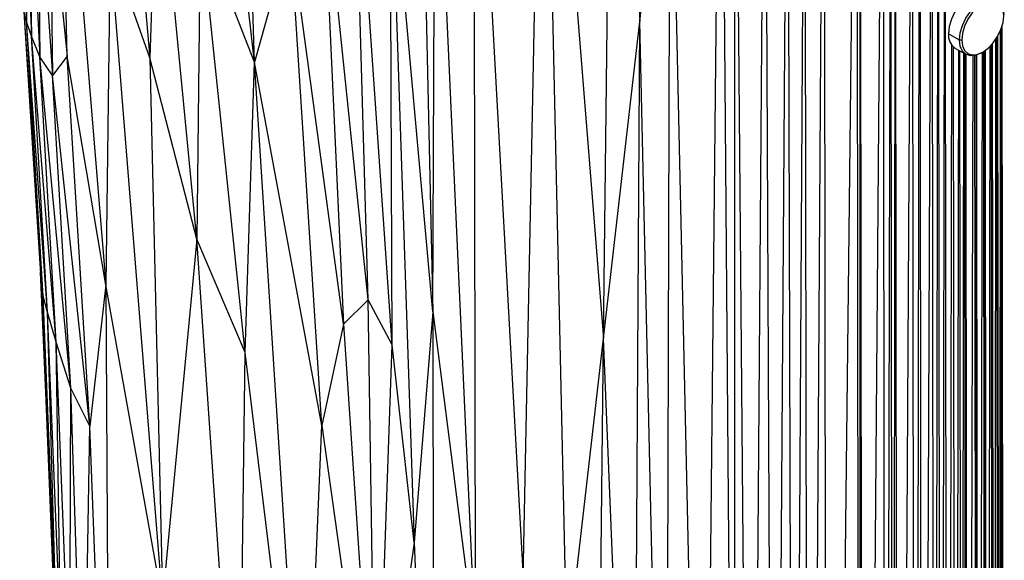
# Paper-space layout '_Isométrica' of a CAD drawing. Header units: millimetres. Extents: x -151 to 32, y -148 to 386.
# Tile 2 of 8: x -141 to 32, y 126 to 221. Entities that reach past the tile are written whole.
import ezdxf

# ---------------------------------------------------------------- set-up
doc = ezdxf.new("R2010")
doc.units = ezdxf.units.MM

psp = doc.layouts.new('_Isométrica')

# ---------------------------------------------------------------- linework, layer by layer
at = {"color": 7, "linetype": 'Continuous', "lineweight": 25}
for p, q in [((-99.99, 213.31), (-103.06, 306.11)), ((-38.74, 164.78), (-37.09, 305.83)), ((-37.09, 305.83), (-32.35, 220.41)), ((-32.35, 220.41), (-26.93, 304.07)), ((-99.99, 213.31), (-110.17, 301.41)), ((-71.55, 301.47), (-68.7, 169.48)), ((-12.77, -33.34), (-15.71, 300.99)), ((-15.68, 7.4), (-15.71, 300.99)), ((-21.1, 5.21), (-18.15, 300.3)), ((-15.68, 7.4), (-18.15, 300.3)), ((-12.77, -33.34), (-10.34, 300.53)), ((-8.84, -69.62), (-10.34, 300.53)), ((-8.84, -69.62), (-6.35, 299.91)), ((-5.44, -83.17), (-6.35, 299.91)), ((-5.44, -83.17), (-3.35, 299.5)), ((-2.79, -125.43), (-3.35, 299.5)), ((-2.79, -125.43), (-0.01, 299.13)), ((0.61, -136.18), (-0.01, 299.13)), ((15.98, -146.64), (16.81, 299.05)), ((17.28, -146.49), (16.81, 299.05)), ((17.28, -146.49), (18.93, 299.4)), ((19.4, -146.16), (18.93, 299.4)), ((19.4, -146.16), (20.06, 299.65)), ((20.52, -145.92), (20.06, 299.65)), ((20.52, -145.92), (21.25, 299.95)), ((21.71, -145.62), (21.25, 299.95)), ((0.61, -136.18), (5.76, 298.7)), ((6.22, -142.93), (5.76, 298.7)), ((6.22, -142.93), (6.35, 298.67)), ((6.86, -143.58), (6.35, 298.67)), ((6.86, -143.58), (10.37, 298.61)), ((10.85, -146.43), (10.37, 298.61)), ((10.85, -146.43), (11.71, 298.64)), ((12.19, -146.61), (11.71, 298.64)), ((12.19, -146.61), (12.49, 298.67)), ((12.97, -146.73), (12.49, 298.67)), ((12.97, -146.73), (15.51, 298.9)), ((15.98, -146.64), (15.51, 298.9)), ((-52.83, 122.78), (-49.3, 297.23)), ((-49.3, 297.23), (-38.74, 164.78)), ((-45.11, 109.2), (-49.3, 297.23)), ((-61.5, 279.58), (-52.83, 122.78)), ((-61.2, 110.93), (-61.5, 279.58)), ((-134.07, 271.89), (-126.1, 174.21)), ((-132.87, 214.37), (-134.07, 271.89)), ((-123.49, 271.36), (-118.35, 214.04)), ((-32.35, 220.41), (-26.98, 269.62)), ((-27.76, 15.87), (-26.98, 269.62)), ((-21.1, 5.21), (-26.98, 269.62)), ((-68.7, 169.48), (-68.25, 265.46)), ((-68.25, 265.46), (-61.2, 110.93)), ((-80.03, 171.62), (-82.66, 263.12)), ((-75.83, 163.7), (-82.66, 263.12)), ((-141.21, 258.58), (-140.01, 220.4)), ((-140.66, 256.28), (-140.01, 220.4)), ((-140.66, 256.28), (-139.16, 217.85)), ((-117.04, 254.57), (-118.35, 214.04)), ((-110.13, 182.22), (-117.04, 254.57)), ((-139.65, 252.61), (-139.16, 217.85)), ((-139.65, 252.61), (-137.68, 214.21)), ((-80.03, 171.62), (-88.26, 251.28)), ((-88.26, 251.28), (-84.34, 167.3)), ((-68.7, 169.48), (-76.14, 251.95)), ((-75.83, 163.7), (-76.14, 251.95)), ((-76.14, 251.95), (-71.94, 129)), ((-138.04, 247.89), (-137.68, 214.21)), ((-138.04, 247.89), (-135.44, 210.98)), ((-135.97, 245.27), (-132.87, 214.37)), ((-135.97, 245.27), (-135.44, 210.98)), ((-109.52, 237.8), (-110.13, 182.22)), ((-99.99, 213.31), (-109.52, 237.8)), ((-101.62, 162.37), (-109.52, 237.8)), ((-93.7, 236.12), (-99.99, 213.31)), ((-84.34, 167.3), (-93.7, 236.12)), ((-88.2, 149.57), (-93.7, 236.12)), ((-125.33, 233.77), (-126.1, 174.21)), ((-118.35, 214.04), (-125.33, 233.77)), ((-116.14, 118.74), (-125.33, 233.77)), ((-137.39, 174.3), (-140.53, 224)), ((-140.01, 220.4), (-140.41, 222.15)), ((-137.39, 174.3), (-140.41, 222.15)), ((-137.06, 172.23), (-140.41, 222.15)), ((-139.16, 217.85), (-140.01, 220.4)), ((-137.06, 172.23), (-140.01, 220.4)), ((-136.32, 169.4), (-140.01, 220.4)), ((-38.74, 164.78), (-32.35, 220.41)), ((-33.42, 37.79), (-32.35, 220.41)), ((-27.76, 15.87), (-32.35, 220.41)), ((31.63, -134.32), (31.23, 219.61)), ((-137.68, 214.21), (-139.16, 217.85)), ((-136.32, 169.4), (-139.16, 217.85)), ((-134.81, 164.19), (-139.16, 217.85)), ((23.74, 217.18), (21.84, 218.29)), ((30.67, -36.97), (30.48, 217.86)), ((30.78, -37.09), (30.51, 217.92)), ((30.9, -37.22), (30.94, 218.79)), ((31.33, -38.03), (31.05, 219.06)), ((31.35, -38.11), (31.07, 219.13)), ((31.33, -38.05), (31.07, 219.11)), ((31.39, -38.24), (31.2, 219.5)), ((21.92, -41.55), (22.44, 216.22)), ((24.17, 217.18), (23.74, 217.18)), ((28.82, -35.86), (29.13, 216.07)), ((29.61, -36.32), (29.34, 216.29)), ((29.66, -36.35), (29.51, 216.48)), ((29.82, -36.44), (29.55, 216.53)), ((29.99, -36.54), (30.15, 217.33)), ((30.58, -36.9), (30.3, 217.57)), ((30.59, -36.91), (30.35, 217.64)), ((30.63, -36.94), (30.36, 217.66)), ((-132.87, 214.37), (-135.44, 210.98)), ((-126.1, 174.21), (-132.87, 214.37)), ((-128.88, 149.45), (-132.87, 214.37)), ((22.97, -38.81), (22.7, 215.96)), ((22.97, 215.77), (24.88, 214.67)), ((23.24, -38.37), (23.62, 215.4)), ((24.1, -37.26), (23.84, 215.27)), ((24.3, -37.09), (24.51, 214.88)), ((24.93, -36.6), (24.67, 214.79)), ((24.99, -36.56), (24.87, 214.67)), ((25.18, -36.43), (24.92, 214.65)), ((25.56, -36.16), (26.17, 214.42)), ((26.74, -35.59), (26.47, 214.47)), ((26.81, -35.57), (26.73, 214.54)), ((27.05, -35.49), (26.79, 214.56)), ((27.35, -35.42), (27.77, 215.02)), ((27.63, 214.94), (27.85, 215.06)), ((28.28, -35.57), (28.02, 215.16)), ((28.35, -35.6), (28.25, 215.32)), ((28.57, -35.72), (28.31, 215.36)), ((-135.44, 210.98), (-137.68, 214.21)), ((-134.81, 164.19), (-137.68, 214.21)), ((-132.26, 156.1), (-137.68, 214.21)), ((-110.13, 182.22), (-118.35, 214.04)), ((-118.35, 214.04), (-116.14, 118.74)), ((-101.62, 162.37), (-99.99, 213.31)), ((-88.2, 149.57), (-99.99, 213.31)), ((-91.24, 76.45), (-99.99, 213.31)), ((-128.88, 149.45), (-135.44, 210.98)), ((-132.26, 156.1), (-135.44, 210.98)), ((-110.13, 182.22), (-116.14, 118.74)), ((-101.62, 162.37), (-110.13, 182.22)), ((-102.71, 75.65), (-110.13, 182.22)), ((-136.52, 152.68), (-137.53, 176.43)), ((-137.06, 172.23), (-137.39, 174.3)), ((-135.22, 120.69), (-137.39, 174.3)), ((-126.1, 174.21), (-128.88, 149.45)), ((-116.14, 118.74), (-126.1, 174.21)), ((-126.1, 174.21), (-125.38, 55.38)), ((-136.32, 169.4), (-137.06, 172.23)), ((-135.22, 120.69), (-137.06, 172.23)), ((-134.84, 117.22), (-137.06, 172.23)), ((-80.03, 171.62), (-84.34, 167.3)), ((-75.83, 163.7), (-80.03, 171.62)), ((-78.7, 81.71), (-80.03, 171.62)), ((-134.81, 164.19), (-136.32, 169.4)), ((-134.84, 117.22), (-136.32, 169.4)), ((-133.98, 112.04), (-136.32, 169.4)), ((-68.7, 169.48), (-71.94, 129)), ((-68.7, 169.48), (-61.2, 110.93)), ((-68.7, 169.48), (-68.59, 43.82)), ((-84.34, 167.3), (-88.2, 149.57)), ((-84.34, 167.3), (-78.7, 81.71)), ((-45.11, 109.2), (-38.74, 164.78)), ((-40.57, 0.66), (-38.74, 164.78)), ((-33.42, 37.79), (-38.74, 164.78)), ((-132.26, 156.1), (-134.81, 164.19)), ((-133.98, 112.04), (-134.81, 164.19)), ((-132.43, 103.31), (-134.81, 164.19)), ((-78.7, 81.71), (-75.83, 163.7)), ((-71.94, 129), (-75.83, 163.7)), ((-102.71, 75.65), (-101.62, 162.37)), ((-91.24, 76.45), (-101.62, 162.37)), ((-132.43, 103.31), (-132.26, 156.1)), ((-128.88, 149.45), (-132.26, 156.1)), ((-129.97, 88.28), (-132.26, 156.1)), ((-129.97, 88.28), (-128.88, 149.45)), ((-125.38, 55.38), (-128.88, 149.45)), ((-91.24, 76.45), (-88.2, 149.57)), ((-88.2, 149.57), (-78.7, 81.71)), ((-71.94, 129), (-78.7, 81.71)), ((-71.94, 129), (-68.59, 43.82))]:
    psp.add_line(p, q, dxfattribs=at)
at = {"color": 7, "linetype": 'Continuous', "lineweight": 25, "flags": 128}
for points in [[(28.47, 225.29), (27.67, 225.54), (26.73, 225.45), (25.72, 225.02), (24.72, 224.29), (23.78, 223.3), (22.97, 222.12), (22.36, 220.83), (21.97, 219.53), (21.84, 218.29)], [(23.74, 217.18), (23.88, 218.42), (24.27, 219.73), (24.88, 221.02), (25.69, 222.2), (26.63, 223.19), (27.63, 223.92), (28.64, 224.35), (29.58, 224.44), (30.38, 224.19), (31, 223.62), (31.39, 222.76), (31.52, 221.67)], [(31.52, 221.43), (31.4, 222.46), (31.03, 223.27), (30.45, 223.81), (29.68, 224.05), (28.8, 223.96), (27.85, 223.55), (26.89, 222.86), (26.01, 221.92), (25.25, 220.81), (24.66, 219.59), (24.29, 218.36), (24.17, 217.18)], [(24.17, 217.18), (24.29, 216.16), (24.66, 215.35), (25.25, 214.8), (26.01, 214.57), (26.89, 214.66), (27.85, 215.06), (28.8, 215.75), (29.68, 216.69), (30.45, 217.81), (31.03, 219.02), (31.4, 220.26), (31.52, 221.43)], [(27.63, 214.94), (27.63, 214.94), (26.63, 214.51), (25.69, 214.42), (24.88, 214.67), (24.27, 215.24), (23.88, 216.1), (23.74, 217.18)]]:
    psp.add_lwpolyline(points, dxfattribs=at)
at = {"color": 7, "linetype": 'Continuous', "lineweight": 25}
psp.add_arc((24.44, 217.95), 2.63, 172.6245, 236.0633, dxfattribs=at)

doc.saveas('drawing.dxf')
